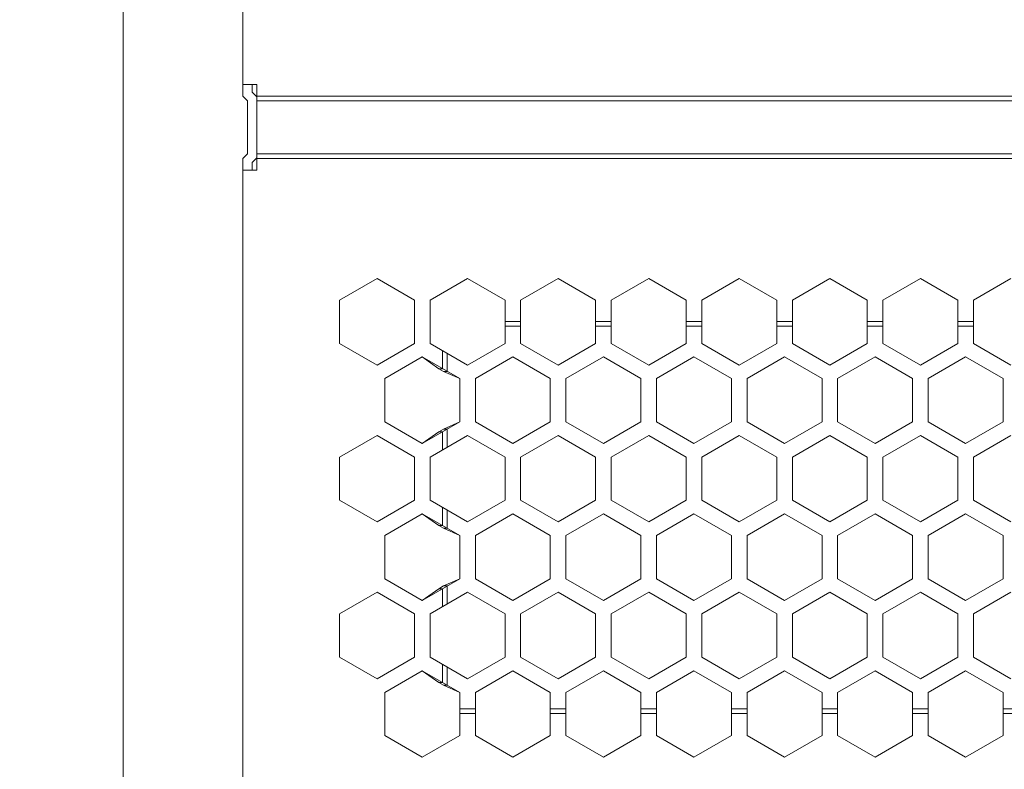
# Model space of a CAD drawing. Header units: inches. Extents: x 0 to 521, y 0 to 277.
# Tile 1 of 12: x 69 to 133, y 69 to 117. Entities that reach past the tile are written whole.
import ezdxf

# ---------------------------------------------------------------- set-up
doc = ezdxf.new("R2010")
doc.units = ezdxf.units.IN
doc.header["$MEASUREMENT"] = 0
doc.layers.get('0').update_dxf_attribs({"lineweight": 13})
doc.layers.add('Dimension', color=2, linetype='Continuous', lineweight=9)
doc.styles.add('ROMANS', font='romans')
doc.dimstyles.new('yutana', dxfattribs={"dimscale": 2, "dimtxt": 2, "dimasz": 1.5, "dimexe": 1, "dimexo": 1, "dimgap": 1, "dimtad": 1, "dimdec": 1, "dimzin": 0, "dimdsep": 46, "dimtxsty": 'ROMANS', "dimcen": 0, "dimadec": 0, "dimazin": 0, "dimtp": 0.01, "dimtm": 0.01, "dimtfac": 1, "dimtdec": 1, "dimtmove": 0, "dimatfit": 3, "dimfxl": 1, "dimtolj": 1, "dimtzin": 0, "dimlwd": 0, "dimlwe": 0, "dimarcsym": 0})

# ---------------------------------------------------------------- blocks, each defined once
blk = doc.blocks.new('*D2')
at = {"layer": 'Defpoints', "color": 0}
for p in [(76.08212342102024, 217.4584881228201), (86.43810753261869, 217.4584881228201), (84.24132278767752, 41.70848812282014)]:
    blk.add_point(p, dxfattribs=at)
at = {"layer": 'Dimension', "color": 0, "lineweight": 0}
for p, q in [((84.43810753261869, 217.4584881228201), (74.08212342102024, 217.4584881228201)), ((76.08212342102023, 44.70848812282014), (76.08212342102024, 214.4584881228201)), ((82.24132278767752, 41.70848812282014), (74.08212342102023, 41.70848812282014))]:
    blk.add_line(p, q, dxfattribs=at)
at = {"layer": 'Dimension', "color": 0}
for points in [[(76.58212342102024, 214.4584881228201), (75.58212342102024, 214.4584881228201), (76.08212342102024, 217.4584881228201)], [(75.58212342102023, 44.70848812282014), (76.58212342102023, 44.70848812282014), (76.08212342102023, 41.70848812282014)]]:
    blk.add_solid(points, dxfattribs=at)
at = {"layer": 'Dimension', "color": 0, "insert": (72.08212342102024, 139.5834881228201), "char_height": 4, "attachment_point": 5, "rotation": 90, "style": 'ROMANS'}
blk.add_mtext('\\A1;175.75', dxfattribs=at)

msp = doc.modelspace()

# ---------------------------------------------------------------- linework, layer by layer
at = {"color": 3, "linetype": 'Continuous'}
for p, q in [((83.74132278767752, 158.5957881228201), (83.74132278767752, 112.5957881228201)), ((83.74132278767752, 113.3472599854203), (84.64132278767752, 113.3472599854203)), ((84.64132278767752, 107.8472599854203), (84.64132278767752, 113.3472599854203)), ((83.74132278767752, 112.5957881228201), (84.04132278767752, 112.2957881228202)), ((84.04132278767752, 108.8957881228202), (84.04132278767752, 112.2957881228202)), ((84.64132278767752, 112.5957881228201), (178.3413227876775, 112.5957881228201)), ((84.64132278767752, 112.2957881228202), (178.3413227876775, 112.2957881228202)), ((84.04132278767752, 108.8957881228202), (83.74132278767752, 108.5957881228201)), ((83.74132278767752, 58.70848812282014), (83.74132278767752, 108.5957881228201)), ((178.3413227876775, 108.8957881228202), (84.64132278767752, 108.8957881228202)), ((84.64132278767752, 108.5957881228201), (178.3413227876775, 108.5957881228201)), ((83.74132278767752, 107.8472599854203), (84.64132278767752, 107.8472599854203)), ((89.9413239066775, 99.52786965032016), (92.34132278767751, 100.9135096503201)), ((92.34132278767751, 100.9135096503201), (94.74132390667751, 99.52787352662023)), ((95.74132390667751, 99.52786965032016), (98.14132278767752, 100.9135096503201)), ((98.14132278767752, 100.9135096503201), (100.5413239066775, 99.52787352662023)), ((101.5413239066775, 99.52786965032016), (103.9413227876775, 100.9135096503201)), ((103.9413227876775, 100.9135096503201), (106.3413239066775, 99.52787352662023)), ((107.3413239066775, 99.52786965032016), (109.7413227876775, 100.9135096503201)), ((109.7413227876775, 100.9135096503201), (112.1413239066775, 99.52787352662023)), ((113.1413239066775, 99.52786965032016), (115.5413227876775, 100.9135096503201)), ((115.5413227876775, 100.9135096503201), (117.9413239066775, 99.52787352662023)), ((118.9413239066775, 99.52786965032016), (121.3413227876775, 100.9135096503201)), ((121.3413227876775, 100.9135096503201), (123.7413239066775, 99.52787352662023)), ((124.7413239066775, 99.52786965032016), (127.1413227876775, 100.9135096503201)), ((127.1413227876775, 100.9135096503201), (129.5413239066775, 99.52787352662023)), ((130.5413239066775, 99.52786965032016), (132.9413227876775, 100.9135096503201)), ((89.9413239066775, 96.75658965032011), (89.9413239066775, 99.52786965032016)), ((94.74132390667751, 99.52787352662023), (94.74132390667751, 96.75659352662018)), ((95.74132390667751, 96.75658965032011), (95.74132390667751, 99.52786965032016)), ((100.5413239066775, 96.75659352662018), (100.5413239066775, 99.52787352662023)), ((101.5413239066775, 96.75659079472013), (101.5413239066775, 99.52786965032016)), ((106.3413239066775, 96.75659611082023), (106.3413239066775, 99.52787352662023)), ((107.3413239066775, 96.75659079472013), (107.3413239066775, 99.52786965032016)), ((112.1413239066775, 96.75659611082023), (112.1413239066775, 99.52787352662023)), ((113.1413239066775, 96.75659079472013), (113.1413239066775, 99.52786965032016)), ((117.9413239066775, 96.75659611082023), (117.9413239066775, 99.52787352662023)), ((118.9413239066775, 96.75659079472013), (118.9413239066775, 99.52786965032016)), ((123.7413239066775, 96.75659079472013), (123.7413239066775, 99.52787352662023)), ((124.7413239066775, 96.75659079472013), (124.7413239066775, 99.52786965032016)), ((129.5413239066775, 96.75659079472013), (129.5413239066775, 99.52787352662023)), ((130.5413239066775, 96.75659079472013), (130.5413239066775, 99.52786965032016)), ((101.5413239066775, 98.15848812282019), (100.5413239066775, 98.15848812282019)), ((100.5413239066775, 97.85848812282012), (101.5413239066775, 97.85848812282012)), ((107.3413239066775, 98.15848812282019), (106.3413239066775, 98.15848812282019)), ((106.3413239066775, 97.85848812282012), (107.3413239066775, 97.85848812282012)), ((113.1413239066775, 98.15848812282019), (112.1413239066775, 98.15848812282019)), ((112.1413239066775, 97.85848812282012), (113.1413239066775, 97.85848812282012)), ((118.9413239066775, 98.15848812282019), (117.9413239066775, 98.15848812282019)), ((117.9413239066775, 97.85848812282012), (118.9413239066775, 97.85848812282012)), ((124.7413239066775, 98.15848812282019), (123.7413239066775, 98.15848812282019)), ((123.7413239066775, 97.85848812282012), (124.7413239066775, 97.85848812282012)), ((130.5413239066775, 98.15848812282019), (129.5413239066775, 98.15848812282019)), ((129.5413239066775, 97.85848812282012), (130.5413239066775, 97.85848812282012)), ((92.34132502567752, 95.37095352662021), (89.9413239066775, 96.75658965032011)), ((94.74132390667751, 96.75659352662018), (92.34132502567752, 95.37095352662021)), ((98.14132154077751, 95.37095151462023), (95.74132390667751, 96.75658965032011)), ((98.14132154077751, 95.37095151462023), (100.5413239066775, 96.75659352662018)), ((101.5413239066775, 96.75659079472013), (103.9413193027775, 95.37095280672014)), ((106.3413239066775, 96.75659611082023), (103.9413193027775, 95.37095280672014)), ((107.3413239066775, 96.75659079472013), (109.7413193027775, 95.37095280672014)), ((109.7413193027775, 95.37095280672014), (112.1413239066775, 96.75659611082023)), ((113.1413239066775, 96.75659079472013), (115.5413193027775, 95.37095280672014)), ((115.5413193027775, 95.37095280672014), (117.9413239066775, 96.75659611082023)), ((118.9413239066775, 96.75659079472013), (121.3413239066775, 95.37095014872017)), ((123.7413239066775, 96.75659079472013), (121.3413239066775, 95.37095014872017)), ((124.7413239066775, 96.75659079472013), (127.1413239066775, 95.37095014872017)), ((127.1413239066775, 95.37095014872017), (129.5413239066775, 96.75659079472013)), ((130.5413239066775, 96.75659079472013), (132.9413239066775, 95.37095014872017)), ((92.84132502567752, 94.5049281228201), (95.24132390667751, 95.89056812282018)), ((97.64132278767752, 94.50491749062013), (95.24132390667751, 95.89056812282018)), ((96.54132278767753, 95.14000278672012), (96.54132278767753, 96.29471122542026)), ((96.84132278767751, 94.96679770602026), (96.84132278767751, 96.12150614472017)), ((101.0413146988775, 95.8905628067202), (98.6413250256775, 94.5049281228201)), ((103.4413227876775, 94.50491749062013), (101.0413146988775, 95.8905628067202)), ((106.8413146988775, 95.8905628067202), (104.4413250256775, 94.5049281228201)), ((109.2413227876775, 94.50491749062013), (106.8413146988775, 95.8905628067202)), ((112.6413146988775, 95.8905628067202), (110.2413250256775, 94.5049281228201)), ((115.0413227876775, 94.50491749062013), (112.6413146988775, 95.8905628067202)), ((118.4413193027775, 95.89056014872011), (116.0413250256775, 94.50492280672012)), ((120.8413227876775, 94.50491749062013), (118.4413193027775, 95.89056014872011)), ((124.2413193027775, 95.89056014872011), (121.8413250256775, 94.50492280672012)), ((126.6413227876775, 94.50491749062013), (124.2413193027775, 95.89056014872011)), ((130.0413193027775, 95.89056014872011), (127.6413250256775, 94.50492280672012)), ((130.0413193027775, 95.89056014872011), (132.4413227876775, 94.50491749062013)), ((92.84132502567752, 91.73364812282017), (92.84132502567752, 94.5049281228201)), ((97.64132278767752, 94.50491749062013), (97.64132278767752, 91.73364812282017)), ((98.6413250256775, 94.5049281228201), (98.6413250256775, 91.73364280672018)), ((103.4413227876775, 94.50491749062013), (103.4413227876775, 91.73364812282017)), ((104.4413250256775, 94.5049281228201), (104.4413250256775, 91.73364280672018)), ((109.2413227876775, 94.50491749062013), (109.2413227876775, 91.73364812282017)), ((110.2413250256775, 94.5049281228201), (110.2413250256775, 91.73364280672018)), ((115.0413227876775, 94.50491749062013), (115.0413227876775, 91.73364280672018)), ((116.0413250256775, 94.50492280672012), (116.0413250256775, 91.73364280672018)), ((120.8413227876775, 94.50491749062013), (120.8413227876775, 91.73364280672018)), ((121.8413250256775, 94.50492280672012), (121.8413250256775, 91.73364280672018)), ((126.6413227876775, 94.50491749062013), (126.6413227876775, 91.73364280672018)), ((127.6413250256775, 94.50492280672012), (127.6413250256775, 91.73364280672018)), ((132.4413227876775, 94.50491749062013), (132.4413227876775, 91.73364280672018)), ((95.24132390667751, 90.3480081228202), (92.84132502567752, 91.73364812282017)), ((95.24132390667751, 90.3480081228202), (97.64132278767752, 91.73364812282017)), ((98.6413250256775, 91.73364280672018), (101.0413193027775, 90.34800546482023)), ((101.0413193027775, 90.34800546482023), (103.4413227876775, 91.73364812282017)), ((106.8413193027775, 90.34800546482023), (104.4413250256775, 91.73364280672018)), ((106.8413193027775, 90.34800546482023), (109.2413227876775, 91.73364812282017)), ((110.2413250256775, 91.73364280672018), (112.6413239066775, 90.3480028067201)), ((115.0413227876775, 91.73364280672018), (112.6413239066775, 90.3480028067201)), ((116.0413250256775, 91.73364280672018), (118.4413239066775, 90.3480028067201)), ((118.4413239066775, 90.3480028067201), (120.8413227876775, 91.73364280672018)), ((121.8413250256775, 91.73364280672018), (124.2413239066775, 90.3480028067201)), ((124.2413239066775, 90.3480028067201), (126.6413227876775, 91.73364280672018)), ((127.6413250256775, 91.73364280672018), (130.0413239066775, 90.3480028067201)), ((130.0413239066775, 90.3480028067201), (132.4413227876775, 91.73364280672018)), ((89.9413239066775, 89.4819696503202), (92.34132278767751, 90.86760965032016)), ((92.34132278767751, 90.86760965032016), (94.74132390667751, 89.48197352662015)), ((95.74132390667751, 89.4819696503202), (98.14131469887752, 90.86761546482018)), ((96.54132278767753, 89.94385970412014), (96.54132278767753, 91.09856282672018)), ((96.84132278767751, 90.11706478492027), (96.84132278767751, 91.2717679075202)), ((100.5413239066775, 89.48196950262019), (98.14131469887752, 90.86761546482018)), ((103.9413146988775, 90.86761546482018), (101.5413239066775, 89.48198013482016)), ((106.3413239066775, 89.48196950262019), (103.9413146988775, 90.86761546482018)), ((109.7413193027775, 90.86761280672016), (107.3413239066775, 89.48197481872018)), ((112.1413239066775, 89.48196950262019), (109.7413193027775, 90.86761280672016)), ((115.5413193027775, 90.86761280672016), (113.1413239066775, 89.48197481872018)), ((117.9413239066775, 89.48196950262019), (115.5413193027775, 90.86761280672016)), ((121.3413193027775, 90.86761280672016), (118.9413239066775, 89.48197481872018)), ((123.7413239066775, 89.48196950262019), (121.3413193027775, 90.86761280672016)), ((127.1413239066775, 90.86761014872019), (124.7413239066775, 89.48196950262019)), ((129.5413239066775, 89.48196950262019), (127.1413239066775, 90.86761014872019)), ((132.9413239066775, 90.86761014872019), (130.5413239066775, 89.48196950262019)), ((89.9413239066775, 86.71068965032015), (89.9413239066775, 89.4819696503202)), ((94.74132390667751, 89.48197352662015), (94.74132390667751, 86.71069352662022)), ((95.74132390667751, 86.71068965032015), (95.74132390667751, 89.4819696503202)), ((100.5413239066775, 86.71070142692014), (100.5413239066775, 89.48196950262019)), ((101.5413239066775, 86.71069611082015), (101.5413239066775, 89.48198013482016)), ((106.3413239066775, 86.71069611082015), (106.3413239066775, 89.48196950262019)), ((107.3413239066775, 86.71069611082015), (107.3413239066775, 89.48197481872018)), ((112.1413239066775, 86.71069611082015), (112.1413239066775, 89.48196950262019)), ((113.1413239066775, 86.71069611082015), (113.1413239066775, 89.48197481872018)), ((117.9413239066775, 86.71069611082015), (117.9413239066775, 89.48196950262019)), ((118.9413239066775, 86.71069611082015), (118.9413239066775, 89.48197481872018)), ((123.7413239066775, 86.71069611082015), (123.7413239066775, 89.48196950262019)), ((124.7413239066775, 86.71069611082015), (124.7413239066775, 89.48196950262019)), ((129.5413239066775, 86.71069611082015), (129.5413239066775, 89.48196950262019)), ((130.5413239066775, 86.71069611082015), (130.5413239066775, 89.48196950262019)), ((92.34132502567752, 85.32505352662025), (89.9413239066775, 86.71068965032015)), ((94.74132390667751, 86.71069352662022), (92.34132502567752, 85.32505352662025)), ((98.1413193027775, 85.32505812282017), (95.74132390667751, 86.71068965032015)), ((98.1413193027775, 85.32505812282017), (100.5413239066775, 86.71070142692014)), ((101.5413239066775, 86.71069611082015), (103.9413239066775, 85.3250554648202)), ((106.3413239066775, 86.71069611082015), (103.9413239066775, 85.3250554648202)), ((107.3413239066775, 86.71069611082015), (109.7413239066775, 85.3250554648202)), ((109.7413239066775, 85.3250554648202), (112.1413239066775, 86.71069611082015)), ((115.5413239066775, 85.3250554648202), (113.1413239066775, 86.71069611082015)), ((115.5413239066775, 85.3250554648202), (117.9413239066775, 86.71069611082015)), ((118.9413239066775, 86.71069611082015), (121.3413239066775, 85.3250554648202)), ((121.3413239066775, 85.3250554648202), (123.7413239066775, 86.71069611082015)), ((124.7413239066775, 86.71069611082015), (127.1413239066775, 85.3250554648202)), ((127.1413239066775, 85.3250554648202), (129.5413239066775, 86.71069611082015)), ((130.5413239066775, 86.71069611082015), (132.9413239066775, 85.3250554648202)), ((92.84132502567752, 84.45902812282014), (95.24132390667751, 85.84466812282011)), ((97.64132278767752, 84.45902280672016), (95.24132390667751, 85.84466812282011)), ((96.54132278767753, 85.09410810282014), (96.54132278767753, 86.24881654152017)), ((96.84132278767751, 84.92090302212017), (96.84132278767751, 86.0756114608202)), ((101.0413193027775, 85.84466546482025), (98.6413250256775, 84.45902812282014)), ((103.4413227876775, 84.45902280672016), (101.0413193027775, 85.84466546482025)), ((106.8413193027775, 85.84466546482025), (104.4413250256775, 84.45902812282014)), ((109.2413227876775, 84.45902280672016), (106.8413193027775, 85.84466546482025)), ((112.6413193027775, 85.84466546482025), (110.2413250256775, 84.45902812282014)), ((115.0413227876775, 84.45902280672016), (112.6413193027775, 85.84466546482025)), ((118.4413239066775, 85.84466280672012), (116.0413250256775, 84.45902280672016)), ((120.8413227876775, 84.45902280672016), (118.4413239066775, 85.84466280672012)), ((124.2413239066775, 85.84466280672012), (121.8413250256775, 84.45902280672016)), ((126.6413227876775, 84.45902280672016), (124.2413239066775, 85.84466280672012)), ((130.0413239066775, 85.84466280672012), (127.6413250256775, 84.45902280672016)), ((132.4413227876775, 84.45902280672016), (130.0413239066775, 85.84466280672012)), ((92.84132502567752, 81.6877481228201), (92.84132502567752, 84.45902812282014)), ((97.64132278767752, 84.45902280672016), (97.64132278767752, 81.6877481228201)), ((98.6413250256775, 84.45902812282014), (98.6413250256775, 81.6877481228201)), ((103.4413227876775, 84.45902280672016), (103.4413227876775, 81.6877481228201)), ((104.4413250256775, 84.45902812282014), (104.4413250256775, 81.6877481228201)), ((109.2413227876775, 84.45902280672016), (109.2413227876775, 81.6877481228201)), ((110.2413250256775, 84.45902812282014), (110.2413250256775, 81.6877481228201)), ((115.0413227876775, 84.45902280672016), (115.0413227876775, 81.6877481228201)), ((116.0413250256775, 84.45902280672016), (116.0413250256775, 81.6877481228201)), ((120.8413227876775, 84.45902280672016), (120.8413227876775, 81.6877481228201)), ((121.8413250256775, 84.45902280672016), (121.8413250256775, 81.6877481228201)), ((126.6413227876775, 84.45902280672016), (126.6413227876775, 81.6877481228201)), ((127.6413250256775, 84.45902280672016), (127.6413250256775, 81.6877481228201)), ((132.4413227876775, 84.45902280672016), (132.4413227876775, 81.6877481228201)), ((95.24132390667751, 80.30210812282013), (92.84132502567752, 81.6877481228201)), ((95.24132390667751, 80.30210812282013), (97.64132278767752, 81.6877481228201)), ((98.6413250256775, 81.6877481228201), (101.0413239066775, 80.30210812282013)), ((101.0413239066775, 80.30210812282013), (103.4413227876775, 81.6877481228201)), ((106.8413239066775, 80.30210812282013), (104.4413250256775, 81.6877481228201)), ((106.8413239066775, 80.30210812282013), (109.2413227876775, 81.6877481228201)), ((110.2413250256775, 81.6877481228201), (112.6413239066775, 80.30210812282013)), ((112.6413239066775, 80.30210812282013), (115.0413227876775, 81.6877481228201)), ((116.0413250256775, 81.6877481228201), (118.4413239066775, 80.30210812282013)), ((118.4413239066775, 80.30210812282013), (120.8413227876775, 81.6877481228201)), ((124.2413239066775, 80.30210812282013), (121.8413250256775, 81.6877481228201)), ((124.2413239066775, 80.30210812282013), (126.6413227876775, 81.6877481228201)), ((127.6413250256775, 81.6877481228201), (130.0413239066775, 80.30210812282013)), ((130.0413239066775, 80.30210812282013), (132.4413227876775, 81.6877481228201)), ((89.9413239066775, 79.43606965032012), (92.34132278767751, 80.8217096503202)), ((92.34132278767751, 80.8217096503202), (94.74132390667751, 79.43607352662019)), ((95.74132390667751, 79.43606965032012), (98.1413193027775, 80.82171812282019)), ((96.54132278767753, 79.89795970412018), (96.54132278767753, 81.05266282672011)), ((96.84132278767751, 80.0711647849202), (96.84132278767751, 81.22586790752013)), ((100.5413239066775, 79.43607481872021), (98.1413193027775, 80.82171812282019)), ((103.9413193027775, 80.82171812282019), (101.5413239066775, 79.4360801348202)), ((106.3413239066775, 79.43607481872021), (103.9413193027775, 80.82171812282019)), ((109.7413239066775, 80.82171546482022), (107.3413239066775, 79.43607481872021)), ((112.1413239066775, 79.43607481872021), (109.7413239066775, 80.82171546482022)), ((115.5413239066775, 80.82171546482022), (113.1413239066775, 79.43607481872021)), ((117.9413239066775, 79.43607481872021), (115.5413239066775, 80.82171546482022)), ((121.3413239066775, 80.82171546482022), (118.9413239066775, 79.43607481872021)), ((123.7413239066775, 79.43607481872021), (121.3413239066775, 80.82171546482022)), ((127.1413239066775, 80.82171546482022), (124.7413239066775, 79.43607481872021)), ((129.5413239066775, 79.43607481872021), (127.1413239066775, 80.82171546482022)), ((132.9413239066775, 80.82171546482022), (130.5413239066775, 79.43607481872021)), ((89.9413239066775, 76.66478965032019), (89.9413239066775, 79.43606965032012)), ((94.74132390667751, 79.43607352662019), (94.74132390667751, 76.66479352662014)), ((95.74132390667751, 76.66478965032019), (95.74132390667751, 79.43606965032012)), ((100.5413239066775, 76.66480142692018), (100.5413239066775, 79.43607481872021)), ((101.5413239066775, 76.66478965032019), (101.5413239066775, 79.4360801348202)), ((106.3413239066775, 76.66480142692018), (106.3413239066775, 79.43607481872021)), ((107.3413239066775, 76.66480142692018), (107.3413239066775, 79.43607481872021)), ((112.1413239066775, 76.66480142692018), (112.1413239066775, 79.43607481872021)), ((113.1413239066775, 76.66480142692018), (113.1413239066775, 79.43607481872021)), ((117.9413239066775, 76.66480142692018), (117.9413239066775, 79.43607481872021)), ((118.9413239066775, 76.66480142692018), (118.9413239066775, 79.43607481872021)), ((123.7413239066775, 76.66480142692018), (123.7413239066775, 79.43607481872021)), ((124.7413239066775, 76.66480142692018), (124.7413239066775, 79.43607481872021)), ((129.5413239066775, 76.66480142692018), (129.5413239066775, 79.43607481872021)), ((130.5413239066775, 76.66480142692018), (130.5413239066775, 79.43607481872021)), ((92.34132502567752, 75.27915352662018), (89.9413239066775, 76.66478965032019)), ((94.74132390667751, 76.66479352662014), (92.34132502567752, 75.27915352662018)), ((98.14131818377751, 75.27915747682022), (95.74132390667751, 76.66478965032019)), ((98.14131818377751, 75.27915747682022), (100.5413239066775, 76.66480142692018)), ((101.5413239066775, 76.66478965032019), (103.9413181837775, 75.27915747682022)), ((103.9413181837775, 75.27915747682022), (106.3413239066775, 76.66480142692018)), ((107.3413239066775, 76.66480142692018), (109.7413239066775, 75.27916078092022)), ((109.7413239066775, 75.27916078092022), (112.1413239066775, 76.66480142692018)), ((115.5413239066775, 75.27916078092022), (113.1413239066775, 76.66480142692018)), ((115.5413239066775, 75.27916078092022), (117.9413239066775, 76.66480142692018)), ((118.9413239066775, 76.66480142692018), (121.3413239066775, 75.27916078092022)), ((121.3413239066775, 75.27916078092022), (123.7413239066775, 76.66480142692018)), ((124.7413239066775, 76.66480142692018), (127.1413239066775, 75.27916078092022)), ((127.1413239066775, 75.27916078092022), (129.5413239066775, 76.66480142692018)), ((132.9413239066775, 75.27916078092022), (130.5413239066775, 76.66480142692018)), ((92.84132502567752, 74.41312812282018), (95.24132390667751, 75.79876812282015)), ((97.64132278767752, 74.41312812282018), (95.24132390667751, 75.79876812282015)), ((96.54132278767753, 75.04821341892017), (96.54132278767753, 76.2029118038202)), ((96.84132278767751, 74.8750083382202), (96.84132278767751, 76.02970736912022)), ((101.0413239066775, 75.79876812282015), (98.6413250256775, 74.41312812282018)), ((103.4413227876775, 74.41312812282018), (101.0413239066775, 75.79876812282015)), ((106.8413239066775, 75.79876812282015), (104.4413250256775, 74.41312812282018)), ((109.2413227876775, 74.41312812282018), (106.8413239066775, 75.79876812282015)), ((112.6413239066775, 75.79876812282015), (110.2413250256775, 74.41312812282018)), ((115.0413227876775, 74.41312812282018), (112.6413239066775, 75.79876812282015)), ((118.4413239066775, 75.79876812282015), (116.0413250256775, 74.41312812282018)), ((120.8413227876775, 74.41312812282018), (118.4413239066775, 75.79876812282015)), ((124.2413239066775, 75.79876812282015), (121.8413250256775, 74.41312812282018)), ((126.6413227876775, 74.41312812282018), (124.2413239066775, 75.79876812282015)), ((130.0413239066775, 75.79876812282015), (127.6413250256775, 74.41312812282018)), ((132.4413227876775, 74.41312812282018), (130.0413239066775, 75.79876812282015)), ((92.84132502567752, 71.64184812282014), (92.84132502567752, 74.41312812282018)), ((97.64132278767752, 71.64184812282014), (97.64132278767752, 74.41312812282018)), ((98.6413250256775, 71.64184812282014), (98.6413250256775, 74.41312812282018)), ((103.4413227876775, 71.64184812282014), (103.4413227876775, 74.41312812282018)), ((104.4413250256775, 71.64184812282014), (104.4413250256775, 74.41312812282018)), ((109.2413227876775, 71.64184812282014), (109.2413227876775, 74.41312812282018)), ((110.2413250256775, 71.64184812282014), (110.2413250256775, 74.41312812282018)), ((115.0413227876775, 71.64184812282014), (115.0413227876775, 74.41312812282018)), ((116.0413250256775, 71.64184812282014), (116.0413250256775, 74.41312812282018)), ((120.8413227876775, 71.64184812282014), (120.8413227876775, 74.41312812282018)), ((121.8413250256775, 71.64184812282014), (121.8413250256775, 74.41312812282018)), ((126.6413227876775, 71.64184812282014), (126.6413227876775, 74.41312812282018)), ((127.6413250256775, 71.64184812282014), (127.6413250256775, 74.41312812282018)), ((132.4413227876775, 71.64184812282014), (132.4413227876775, 74.41312812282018)), ((98.6413250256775, 73.35848812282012), (97.64132278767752, 73.35848812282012)), ((104.4413250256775, 73.35848812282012), (103.4413227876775, 73.35848812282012)), ((110.2413250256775, 73.35848812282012), (109.2413227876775, 73.35848812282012)), ((116.0413250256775, 73.35848812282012), (115.0413227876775, 73.35848812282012)), ((121.8413250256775, 73.35848812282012), (120.8413227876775, 73.35848812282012)), ((127.6413250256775, 73.35848812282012), (126.6413227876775, 73.35848812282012)), ((133.4413250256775, 73.35848812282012), (132.4413227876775, 73.35848812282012)), ((98.6413250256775, 73.05848812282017), (97.64132278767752, 73.05848812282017)), ((104.4413250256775, 73.05848812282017), (103.4413227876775, 73.05848812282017)), ((110.2413250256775, 73.05848812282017), (109.2413227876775, 73.05848812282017)), ((116.0413250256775, 73.05848812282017), (115.0413227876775, 73.05848812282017)), ((121.8413250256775, 73.05848812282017), (120.8413227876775, 73.05848812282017)), ((127.6413250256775, 73.05848812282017), (126.6413227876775, 73.05848812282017)), ((133.4413250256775, 73.05848812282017), (132.4413227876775, 73.05848812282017)), ((95.24132390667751, 70.25620812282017), (92.84132502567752, 71.64184812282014)), ((97.64132278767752, 71.64184812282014), (95.24132390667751, 70.25620812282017)), ((101.0413239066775, 70.25620812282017), (98.6413250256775, 71.64184812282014)), ((103.4413227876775, 71.64184812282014), (101.0413239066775, 70.25620812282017)), ((106.8413239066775, 70.25620812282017), (104.4413250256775, 71.64184812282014)), ((109.2413227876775, 71.64184812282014), (106.8413239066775, 70.25620812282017)), ((112.6413239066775, 70.25620812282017), (110.2413250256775, 71.64184812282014)), ((115.0413227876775, 71.64184812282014), (112.6413239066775, 70.25620812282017)), ((118.4413239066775, 70.25620812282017), (116.0413250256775, 71.64184812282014)), ((120.8413227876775, 71.64184812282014), (118.4413239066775, 70.25620812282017)), ((124.2413239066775, 70.25620812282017), (121.8413250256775, 71.64184812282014)), ((126.6413227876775, 71.64184812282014), (124.2413239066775, 70.25620812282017)), ((130.0413239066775, 70.25620812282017), (127.6413250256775, 71.64184812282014)), ((132.4413227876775, 71.64184812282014), (130.0413239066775, 70.25620812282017))]:
    msp.add_line(p, q, dxfattribs=at)
at = {"color": 7, "linetype": 'Continuous'}
for p, q in [((84.34132278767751, 113.3472599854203), (84.34132278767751, 112.8443162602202)), ((84.34132278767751, 112.8443162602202), (84.6155868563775, 112.5700521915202)), ((84.6155868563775, 108.6215240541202), (84.34132278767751, 108.3472599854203)), ((84.34132278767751, 108.3472599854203), (84.34132278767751, 107.8472599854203)), ((95.24132390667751, 95.89056812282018), (96.29279465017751, 95.14000278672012)), ((96.29279465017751, 95.14000278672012), (96.59279465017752, 94.96679770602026)), ((96.54132278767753, 95.14000278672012), (96.29279465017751, 95.14000278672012)), ((97.64132278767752, 94.50491749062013), (96.59279465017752, 94.96679770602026)), ((96.84132278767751, 94.96679770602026), (96.59279465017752, 94.96679770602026)), ((97.64132278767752, 91.73364812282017), (96.59279465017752, 91.2717679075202)), ((96.29279465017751, 91.09856282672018), (95.24132390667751, 90.3480081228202)), ((96.29279465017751, 91.09856282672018), (96.59279465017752, 91.2717679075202)), ((96.54132278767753, 91.09856282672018), (96.29279465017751, 91.09856282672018)), ((96.84132278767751, 91.2717679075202), (96.59279465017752, 91.2717679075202)), ((95.24132390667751, 85.84466812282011), (96.29279465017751, 85.09410810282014)), ((96.29279465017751, 85.09410810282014), (96.59279465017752, 84.92090302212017)), ((96.54132278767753, 85.09410810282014), (96.29279465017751, 85.09410810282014)), ((97.64132278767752, 84.45902280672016), (96.59279465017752, 84.92090302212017)), ((96.84132278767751, 84.92090302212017), (96.59279465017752, 84.92090302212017)), ((97.64132278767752, 81.6877481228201), (96.59279465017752, 81.22586790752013)), ((96.29279465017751, 81.05266282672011), (95.24132390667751, 80.30210812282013)), ((96.29279465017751, 81.05266282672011), (96.59279465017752, 81.22586790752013)), ((96.54132278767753, 81.05266282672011), (96.29279465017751, 81.05266282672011)), ((96.84132278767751, 81.22586790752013), (96.59279465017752, 81.22586790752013)), ((95.24132390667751, 75.79876812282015), (96.29279465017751, 75.04821341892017)), ((96.29279465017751, 75.04821341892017), (96.59279465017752, 74.8750083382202)), ((96.54132278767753, 75.04821341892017), (96.29279465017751, 75.04821341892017)), ((97.64132278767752, 74.41312812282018), (96.59279465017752, 74.8750083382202)), ((96.84132278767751, 74.8750083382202), (96.59279465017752, 74.8750083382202))]:
    msp.add_line(p, q, dxfattribs=at)

# ---------------------------------------------------------------- dimensions: what is measured, and where the dimension line sits
at = {"layer": 'Dimension'}
dim = msp.add_linear_dim(base=(76.08212342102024, 217.4584881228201), p1=(84.24132278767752, 41.70848812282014), p2=(86.43810753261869, 217.4584881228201), angle=90, dimstyle='yutana', override={"dimdec": 2}, dxfattribs=at)
dim.commit()
dim.dimension.update_dxf_attribs({"geometry": '*D2', "text_midpoint": (76.08212342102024, 139.5834881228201), "dimtype": 160})

doc.saveas('drawing.dxf')
